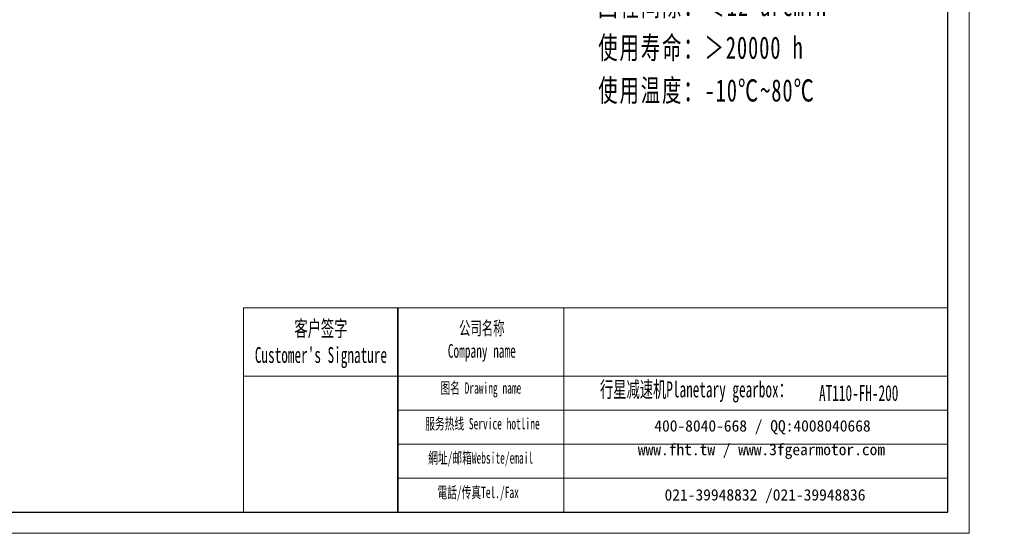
# Model space of a CAD drawing. Header units: millimetres. Extents: x 1472 to 2319, y -85 to 504.
# Tile 3 of 6: x 1861 to 2319, y -85 to 154. Entities that reach past the tile are written whole.
import ezdxf

# ---------------------------------------------------------------- set-up
doc = ezdxf.new("R2010")
doc.units = ezdxf.units.MM
doc.layers.get('0').update_dxf_attribs({"lineweight": 35})
for name, color, linetype, lineweight in [('7标注层', 4, 'Continuous', 18), ('SLD-0', 7, 'Continuous', 18), ('图框_外框线', 7, 'Continuous', 18), ('尺寸线层', 3, 'Continuous', 18)]:
    doc.layers.add(name, color=color, linetype=linetype, lineweight=lineweight)
doc.styles.add('SLDTEXTSTYLE4', font='txt', dxfattribs={"width": 0.611111})
doc.styles.add('标准', font='txt', dxfattribs={"width": 0.667})

msp = doc.modelspace()

# ---------------------------------------------------------------- linework, layer by layer
msp.add_line((2037.161, 19.9025), (2037.161, -75.0828))
at = {"layer": '7标注层', "color": 0}
msp.add_line((1965.5095, 19.9025), (1965.5095, -75.0666), dxfattribs=at)
at = {"layer": '图框_外框线'}
for p, q in [((1965.5095, 19.9025), (2037.161, 19.9025)), ((2037.161, 19.9025), (2037.161, -75.0666)), ((2037.161, 19.9025), (2292.9778, 19.9025)), ((2114.3608, 19.9025), (2114.3608, -75.0666)), ((1965.5095, -11.7888), (2037.161, -11.7888)), ((2037.161, -11.7888), (2292.9778, -11.7888)), ((2037.161, -27.6344), (2292.9778, -27.6344)), ((2037.161, -43.48), (2292.9778, -43.48)), ((2037.161, -59.3257), (2292.9778, -59.3257))]:
    msp.add_line(p, q, dxfattribs=at)
at = {"layer": '图框_外框线', "color": 3}
msp.add_lwpolyline([(1471.894, -84.9592), (2302.8704, -84.9592), (2302.8704, 502.6598), (1471.894, 502.6598)], close=True, dxfattribs=at)
at = {"layer": '图框_外框线', "color": 3, "lineweight": 25}
msp.add_lwpolyline([(1521.3569, -75.0666), (2292.9778, -75.0666), (2292.9778, 492.7673), (1521.3569, 492.7673)], close=True, dxfattribs=at)

# ---------------------------------------------------------------- texts
at = {"layer": 'SLD-0', "color": 1, "attachment_point": 2, "style": 'SLDTEXTSTYLE4'}
for s, insert, char_height, width in [("{\\fSimSun|b1|i0|c134|p2;客户签字\\PCustomer's Signature}", (2001.4588, 14.0395), 7.394627, 91.989919), ('{\\fSimSun|b1|i0|c134|p2;公司名称\\PCompany name}', (2076.2506, 13.6469), 6.338251, 82.060567), ('{\\fSimSun|b1|i0|c134|p2;  \\H1.1667x;行星减速机Planetary gearbox\\fSimSun|b0|i0|c134|p2;：}', (2173.192, -14.3023), 6.338251, 99.685738), ('{\\fSimSun|b1|i0|c134|p2;图名 Drawing name}', (2075.8173, -14.7097), 5.281876, 67.548248), ('{\\fSimSun|b1|i0|c134|p2;AT110-FH-200}', (2251.4984, -15.9851), 7.394627, 53.814248), ('{\\fSimSun|b1|i0|c134|p2;服务热线 Service hotline}', (2076.5663, -31.3184), 5.281876, 75.255237), ('{\\fSimSun|b1|i0|c134|p2;網址/邮箱Website/email}', (2075.7439, -47.2319), 5.281876, 78.333619), ('{\\fSimSun|b1|i0|c134|p2;電話/传真Tel./Fax}', (2074.5605, -63.2695), 5.281876, 79.275743)]:
    msp.add_mtext(s, dxfattribs=dict(at, insert=insert, char_height=char_height, width=width))
at = {"layer": 'SLD-0', "color": 1, "char_height": 5.281876, "attachment_point": 2}
for s, insert, width in [('{\\fSimSun|b1|i0|c134|p2;400-8040-668 / QQ:4008040668}', (2206.7666, -32.3277), 153.783988), ('{\\fSimSun|b1|i0|c134|p2;www.fht.tw / www.3fgearmotor.com }', (2206.2795, -43.3291), 153.957106), ('{\\fSimSun|b1|i0|c134|p2;021-39948832 /021-39948836 }', (2207.9445, -64.4243), 117.557897)]:
    msp.add_mtext(s, dxfattribs=dict(at, insert=insert, width=width))
at = {"layer": '尺寸线层', "insert": (2130.3864, 305.2702), "char_height": 7.2576, "width": 140.195535, "attachment_point": 1, "line_spacing_factor": 1.15057, "style": '标准'}
msp.add_mtext('\\T1.1;{\\H1.42857x;性能参数：\\P减速比：1:200\\P额定输出力矩：150 N.m\\P最大加速力矩：1.5倍额定扭矩\\P额定输入转速：3000 rpm\\P容许径向力：2700 N\\P容许轴向力：1350 N\\P回程间隙：≤12 arcmin\\P使用寿命：＞20000 h\\P使用温度：-10℃~80℃\\P}', dxfattribs=at)

doc.saveas('drawing.dxf')
